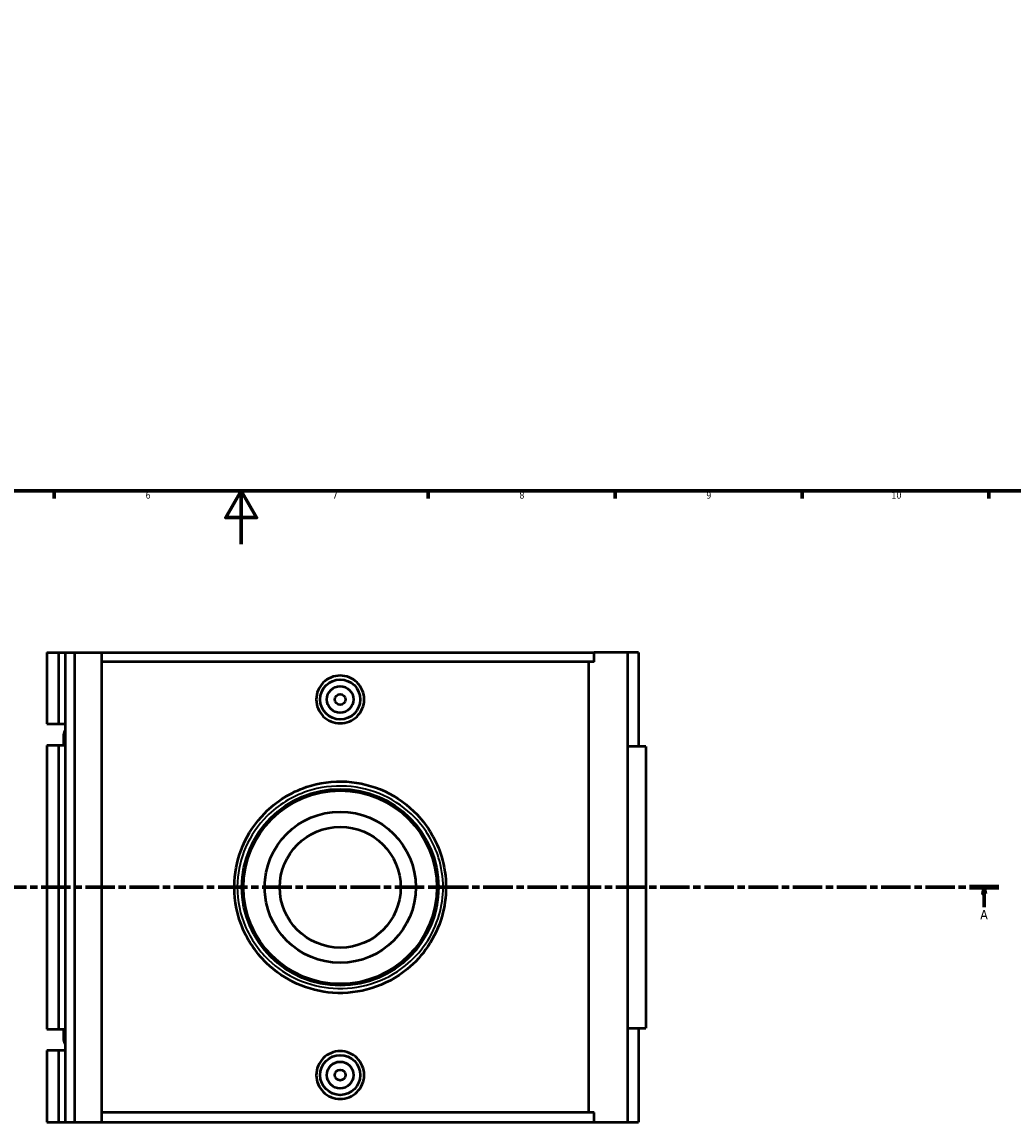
# Model space of a CAD drawing. Header units: millimetres. Extents: x -15 to 1098, y -217 to 1281.
# Tile 3 of 8: x 338 to 710, y -217 to 196. Entities that reach past the tile are written whole.
import ezdxf

# ---------------------------------------------------------------- set-up
doc = ezdxf.new("R2010")
doc.units = ezdxf.units.MM
doc.linetypes.add('CHAIN', pattern=[0.3543, 0.2362, -0.0295, 0.0591, -0.0295])
for name, color, linetype, lineweight in [('Border (ISO)', 7, 'Continuous', 70), ('Section Line (ISO)', 7, 'CHAIN', 70), ('Visible (ISO)', 7, 'Continuous', 50), ('Visible Narrow (ISO)', 7, 'Continuous', 35)]:
    doc.layers.add(name, color=color, linetype=linetype, lineweight=lineweight)
doc.styles.add('Label Text (ISO)', font='tahoma.ttf')
doc.styles.add('Note Text (ISO)', font='tahoma.ttf')

# ---------------------------------------------------------------- blocks, each defined once
blk = doc.blocks.new('Borders Default Border')
at = {"layer": 'Border (ISO)'}
for p, q in [((350.42, 20), (350.42, 17.1)), ((490.58, 20), (490.58, 17.1)), ((560.67, 20), (560.67, 17.1)), ((630.75, 20), (630.75, 17.1)), ((700.83, 20), (700.83, 17.1))]:
    blk.add_line(p, q, dxfattribs=at)
at = {"layer": 'Border (ISO)', "flags": 128}
for points in [[(20, 20), (20, 574), (821, 574), (821, 20), (20, 20)], [(420.5, 0), (420.5, 20), (414.73, 10), (426.27, 10), (420.5, 20)]]:
    blk.add_lwpolyline(points, dxfattribs=at)
at = {"layer": 'Border (ISO)', "color": 232, "true_color": 0xca0064, "char_height": 2.5, "attachment_point": 7, "style": 'Note Text (ISO)'}
for s, insert in [('6', (384.66, 17.05)), ('7', (454.77, 17.1)), ('8', (524.81, 17.04)), ('9', (594.88, 17.05)), ('10', (664.29, 17.05))]:
    blk.add_mtext(s, dxfattribs=dict(at, insert=insert))
blk = doc.blocks.new('2dTransSection0')
at = {"layer": 'Section Line (ISO)', "linetype": 'CHAIN', "ltscale": 46.781197}
blk.add_line((246.07, -128.6), (704.55, -128.6), dxfattribs=at)
at = {"layer": 'Section Line (ISO)', "linetype": 'Continuous', "lineweight": 140}
for p, q in [((246.07, -128.6), (257.04, -128.6)), ((693.58, -128.6), (704.55, -128.6))]:
    blk.add_line(p, q, dxfattribs=at)
at = {"layer": 'Section Line (ISO)', "linetype": 'Continuous'}
for p, q in [((251.55, -128.6), (251.05, -131.1)), ((251.05, -131.1), (252.05, -131.1)), ((251.55, -131.1), (251.55, -128.6)), ((252.05, -131.1), (251.55, -128.6)), ((251.55, -136.02), (251.55, -131.1)), ((699.07, -128.6), (698.57, -131.1)), ((698.57, -131.1), (699.57, -131.1)), ((699.07, -131.1), (699.07, -128.6)), ((699.57, -131.1), (699.07, -128.6)), ((699.07, -136.02), (699.07, -131.1))]:
    blk.add_line(p, q, dxfattribs=at)
at = {"layer": 'Section Line (ISO)', "linetype": 'Continuous', "flags": 128}
for points in [[(252.05, -131.1), (251.55, -128.6), (251.05, -131.1), (252.05, -131.1)], [(699.57, -131.1), (699.07, -128.6), (698.57, -131.1), (699.57, -131.1)]]:
    blk.add_lwpolyline(points, dxfattribs=at)
at = {"layer": 'Section Line (ISO)'}
for points in [[(252.05, -131.1), (251.55, -128.6), (251.05, -131.1), (252.05, -131.1)], [(699.57, -131.1), (699.07, -128.6), (698.57, -131.1), (699.57, -131.1)]]:
    blk.add_solid(points, dxfattribs=at)
at = {"layer": 'Section Line (ISO)', "char_height": 3.5, "attachment_point": 7, "style": 'Label Text (ISO)'}
for insert in [(250.06, -140.6), (697.58, -140.6)]:
    blk.add_mtext('A', dxfattribs=dict(at, insert=insert))

msp = doc.modelspace()

# ---------------------------------------------------------------- linework, layer by layer
at = {"layer": 'Visible (ISO)'}
for p, q in [((347.682, -40.6), (347.682, -67.35)), ((347.682, -40.6), (351.992, -40.6)), ((351.992, -40.6), (354.529, -40.6)), ((351.992, -40.6), (351.992, -67.35)), ((354.529, -40.6), (354.529, -67.35)), ((354.529, -40.6), (357.976, -40.6)), ((357.976, -40.6), (357.976, -216.6)), ((357.976, -40.6), (368.125, -40.6)), ((368.125, -40.6), (368.125, -216.6)), ((368.125, -40.6), (552.848, -40.6)), ((565.269, -40.6), (552.848, -40.6)), ((552.848, -44.12), (552.848, -40.6)), ((569.472, -40.6), (565.269, -40.6)), ((565.269, -40.6), (565.269, -216.6)), ((569.472, -40.6), (569.472, -75.8)), ((552.848, -44.12), (368.125, -44.12)), ((550.848, -213.08), (550.848, -44.12)), ((347.682, -67.35), (351.992, -67.35)), ((351.992, -67.35), (354.529, -67.35)), ((354.529, -67.35), (354.529, -69.73)), ((354.529, -69.73), (354.529, -73.07)), ((353.951, -71.4), (353.951, -75.45)), ((354.529, -73.07), (354.529, -75.45)), ((351.992, -75.45), (347.682, -75.45)), ((347.682, -75.45), (347.682, -181.75)), ((354.529, -75.45), (351.992, -75.45)), ((351.992, -75.45), (351.992, -181.75)), ((354.529, -75.45), (354.529, -181.75)), ((572.172, -75.8), (565.269, -75.8)), ((572.172, -75.8), (572.172, -181.4)), ((565.269, -181.4), (572.172, -181.4)), ((569.472, -181.4), (569.472, -216.6)), ((347.682, -181.75), (351.992, -181.75)), ((351.992, -181.75), (354.529, -181.75)), ((353.951, -181.75), (353.951, -185.8)), ((354.529, -181.75), (354.529, -184.13)), ((354.529, -184.13), (354.529, -187.47)), ((354.529, -187.47), (354.529, -189.85)), ((351.992, -189.85), (347.682, -189.85)), ((347.682, -189.85), (347.682, -216.6)), ((354.529, -189.85), (351.992, -189.85)), ((351.992, -189.85), (351.992, -216.6)), ((354.529, -189.85), (354.529, -216.6)), ((552.848, -213.08), (368.125, -213.08)), ((552.848, -216.6), (552.848, -213.08)), ((347.682, -216.6), (351.992, -216.6)), ((351.992, -216.6), (354.529, -216.6)), ((354.529, -216.6), (357.976, -216.6)), ((357.976, -216.6), (368.125, -216.6)), ((368.125, -216.6), (552.848, -216.6)), ((552.848, -216.6), (565.269, -216.6)), ((565.269, -216.6), (569.472, -216.6))]:
    msp.add_line(p, q, dxfattribs=at)
for centre, radius in [((457.626, -58.2), 7.5), ((457.626, -58.2), 5), ((457.626, -58.2), 2), ((457.626, -128.6), 36.826), ((457.626, -128.6), 36.26), ((457.626, -128.6), 28.328), ((457.626, -128.6), 22.662), ((457.626, -199), 7.5), ((457.626, -199), 5), ((457.626, -199), 2)]:
    msp.add_circle(centre, radius, dxfattribs=at)
for centre in [(356.651, -71.4), (356.651, -185.8)]:
    msp.add_arc(centre, 2.7, 141.79964, 218.20036, dxfattribs=at)
for points, knots in [([(466.604, -58.2), (466.604, -59.326), (466.377, -60.526), (465.458, -62.732), (464.765, -63.738), (463.17, -65.324), (462.161, -66.01), (459.952, -66.92), (458.751, -67.143), (456.501, -67.143), (455.301, -66.92), (453.091, -66.01), (452.083, -65.324), (450.487, -63.738), (449.795, -62.732), (448.875, -60.526), (448.648, -59.326), (448.648, -57.074), (448.875, -55.873), (449.795, -53.667), (450.487, -52.662), (452.083, -51.076), (453.091, -50.39), (455.301, -49.48), (456.501, -49.256), (458.751, -49.256), (459.952, -49.48), (462.161, -50.39), (463.17, -51.076), (464.765, -52.662), (465.458, -53.667), (466.377, -55.873), (466.604, -57.074), (466.604, -58.2)], [0, 0, 0, 0, 0.3378653, 0.3378653, 0.6757306, 0.6757306, 1.0133006, 1.0133006, 1.3508705, 1.3508705, 1.6884405, 1.6884405, 2.0260104, 2.0260104, 2.3638757, 2.3638757, 2.701741, 2.701741, 3.0396064, 3.0396064, 3.3774717, 3.3774717, 3.7150416, 3.7150416, 4.0526116, 4.0526116, 4.3901815, 4.3901815, 4.7277514, 4.7277514, 5.0656168, 5.0656168, 5.4034821, 5.4034821, 5.4034821, 5.4034821]), ([(497.285, -128.6), (497.285, -124.689), (496.701, -120.78), (493.782, -111.184), (490.633, -105.79), (483.023, -97.73), (478.885, -94.741), (469.847, -90.552), (464.971, -89.313), (454.94, -88.705), (449.794, -89.393), (439.069, -92.997), (433.682, -96.385), (425.888, -104.313), (423.088, -108.483), (419.349, -117.261), (418.282, -121.808), (417.726, -131.868), (418.574, -137.386), (422.529, -147.984), (425.809, -152.983), (433.304, -160.263), (437.182, -162.9), (445.654, -166.692), (450.246, -167.846), (459.817, -168.503), (464.792, -167.912), (474.323, -164.931), (478.85, -162.479), (485.722, -156.853), (488.336, -153.988), (492.839, -147.321), (494.642, -143.454), (496.779, -135.886), (497.285, -132.244), (497.285, -128.6)], [-36.2265905, -36.2265905, -36.2265905, -36.2265905, -35.099052, -35.099052, -33.3184412, -33.3184412, -31.8486948, -31.8486948, -30.4193668, -30.4193668, -28.9507793, -28.9507793, -27.1380554, -27.1380554, -25.6911606, -25.6911606, -24.3613735, -24.3613735, -22.7858488, -22.7858488, -21.0749507, -21.0749507, -19.7225219, -19.7225219, -18.374677, -18.374677, -16.9558621, -16.9558621, -15.4804831, -15.4804831, -14.3539896, -14.3539896, -13.1261493, -13.1261493, -12.0755302, -12.0755302, -12.0755302, -12.0755302]), ([(466.604, -199), (466.604, -200.126), (466.377, -201.326), (465.458, -203.532), (464.765, -204.538), (463.17, -206.124), (462.161, -206.81), (459.952, -207.72), (458.751, -207.943), (456.501, -207.943), (455.301, -207.72), (453.091, -206.81), (452.083, -206.124), (450.487, -204.538), (449.795, -203.532), (448.875, -201.326), (448.648, -200.126), (448.648, -199), (448.648, -197.874), (448.875, -196.673), (449.795, -194.467), (450.487, -193.462), (452.083, -191.876), (453.091, -191.19), (455.301, -190.28), (456.501, -190.056), (458.751, -190.056), (459.952, -190.28), (462.161, -191.19), (463.17, -191.876), (464.765, -193.462), (465.458, -194.467), (466.377, -196.673), (466.604, -197.874), (466.604, -199)], [2.701741, 2.701741, 2.701741, 2.701741, 3.0396064, 3.0396064, 3.3774717, 3.3774717, 3.7150416, 3.7150416, 4.0526116, 4.0526116, 4.3901815, 4.3901815, 4.7277514, 4.7277514, 5.0656168, 5.0656168, 5.4034821, 5.4034821, 5.4034821, 5.7413474, 5.7413474, 6.0792127, 6.0792127, 6.4167827, 6.4167827, 6.7543526, 6.7543526, 7.0919225, 7.0919225, 7.4294925, 7.4294925, 7.7673578, 7.7673578, 8.1052231, 8.1052231, 8.1052231, 8.1052231])]:
    msp.add_open_spline(points, degree=3, knots=knots, dxfattribs=at)
at = {"layer": 'Visible Narrow (ISO)'}
msp.add_line((496.289, -128.6), (497.282, -128.6), dxfattribs=at)
msp.add_open_spline([(496.195, -128.6), (496.195, -132.088), (495.702, -135.574), (493.624, -142.818), (491.871, -146.519), (487.491, -152.9), (484.95, -155.642), (478.266, -161.027), (473.864, -163.374), (464.595, -166.227), (459.757, -166.793), (450.449, -166.164), (445.983, -165.059), (437.744, -161.43), (433.973, -158.906), (426.684, -151.938), (423.495, -147.154), (419.648, -137.01), (418.823, -131.728), (419.364, -122.099), (420.401, -117.747), (424.038, -109.345), (426.761, -105.353), (434.341, -97.766), (439.579, -94.523), (450.01, -91.074), (455.014, -90.415), (464.769, -90.997), (469.511, -92.183), (478.3, -96.192), (482.325, -99.053), (489.725, -106.768), (492.788, -111.93), (495.626, -121.116), (496.195, -124.857), (496.195, -128.6)], degree=3, knots=[12.0755302, 12.0755302, 12.0755302, 12.0755302, 13.1261493, 13.1261493, 14.3539896, 14.3539896, 15.4804831, 15.4804831, 16.9558621, 16.9558621, 18.374677, 18.374677, 19.7225219, 19.7225219, 21.0749507, 21.0749507, 22.7858488, 22.7858488, 24.3613735, 24.3613735, 25.6911606, 25.6911606, 27.1380554, 27.1380554, 28.9507793, 28.9507793, 30.4193668, 30.4193668, 31.8486948, 31.8486948, 33.3184412, 33.3184412, 35.099052, 35.099052, 36.2265905, 36.2265905, 36.2265905, 36.2265905], dxfattribs=at)

# ---------------------------------------------------------------- block references
msp.add_blockref('Borders Default Border', (0, 0))
at = {"layer": 'Section Line (ISO)'}
msp.add_blockref('2dTransSection0', (0, 0), dxfattribs=at)

doc.saveas('drawing.dxf')
